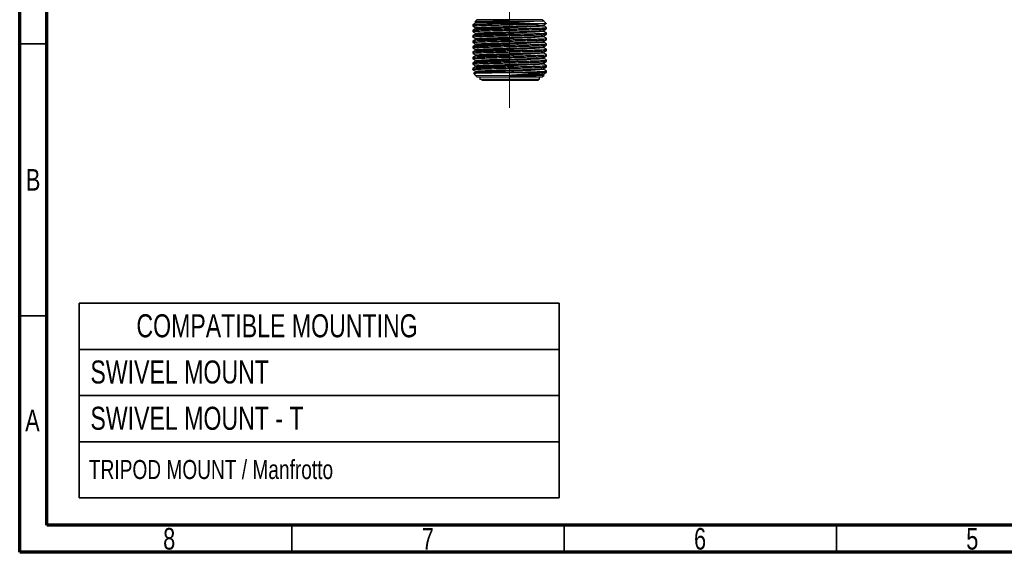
# Paper-space layout 'Mounting Plate ' of a CAD drawing. Header units: millimetres. Extents: x 15 to 415, y 5 to 292.
# Tile 1 of 33: x 15 to 196, y 5 to 103. Entities that reach past the tile are written whole.
import ezdxf

# ---------------------------------------------------------------- set-up
doc = ezdxf.new("R2010")
doc.units = ezdxf.units.MM
doc.linetypes.add('PHANTOM', pattern=[12.7, 6.35, -1.27, 1.27, -1.27, 1.27, -1.27])
doc.layers.add('THICCC', color=7, linetype='Continuous', lineweight=35)
doc.styles.add('SLDTEXTSTYLE0', font='TXT', dxfattribs={"width": 0.75})

# ---------------------------------------------------------------- blocks, each defined once
blk = doc.blocks.new('SW_TABLEANNOTATION_1')
at = {"layer": 'THICCC', "color": 0}
for p, q in [((0, 0), (0, -8.5)), ((0, 0), (88.16, 0)), ((88.16, 0), (88.16, -8.5)), ((0, -8.5), (0, -17)), ((0, -8.5), (88.16, -8.5)), ((88.16, -8.5), (88.16, -17)), ((0, -17), (0, -25.5)), ((0, -17), (88.16, -17)), ((88.16, -17), (88.16, -25.5)), ((0, -25.5), (0, -35.82)), ((0, -25.5), (88.16, -25.5)), ((88.16, -25.5), (88.16, -35.82)), ((0, -35.82), (88.16, -35.82))]:
    blk.add_line(p, q, dxfattribs=at)
at = {"layer": 'THICCC', "color": 0, "attachment_point": 1, "style": 'SLDTEXTSTYLE0'}
for s, insert, char_height in [('COMPATIBLE MOUNTING', (10.54, -2.05), 4.2333), ('SWIVEL MOUNT', (2.09, -10.55), 4.2333), ('SWIVEL MOUNT - T', (2.09, -19.06), 4.2333), ('TRIPOD MOUNT / Manfrotto', (1.81, -28.85), 3.5)]:
    blk.add_mtext(s, dxfattribs=dict(at, insert=insert, char_height=char_height))
blk = doc.blocks.new('SW_CENTERMARKSYMBOL_5')
at = {"color": 0, "linetype": 'Continuous', "lineweight": 18}
for p, q in [((0, 2.5), (0, 42.26)), ((0, 0), (0, 2.5)), ((-2.5, 0), (-9.88, 0)), ((0, 0), (-2.5, 0)), ((0, 0), (0, -2.5)), ((0, 0), (2.5, 0)), ((2.5, 0), (9.47, 0)), ((0, -2.5), (0, -69.74))]:
    blk.add_line(p, q, dxfattribs=at)

psp = doc.layouts.new('Mounting Plate ')

# ---------------------------------------------------------------- linework, layer by layer
at = {"color": 7, "linetype": 'Continuous', "lineweight": 70}
for p, q in [((15, 5), (15, 292)), ((20, 10), (20, 287)), ((410, 10), (20, 10)), ((415, 5), (15, 5))]:
    psp.add_line(p, q, dxfattribs=at)
at = {"color": 7, "linetype": 'Continuous', "lineweight": 25}
for p, q in [((98.197, 102.006), (98.197, 101.756)), ((98.739, 102.693), (98.583, 102.538)), ((98.596, 102.523), (98.739, 102.44)), ((98.989, 102.943), (98.738, 102.693)), ((98.739, 102.443), (98.739, 102.322)), ((98.739, 101.443), (98.739, 101.322)), ((110.989, 102.943), (98.989, 102.943)), ((104.989, 102.693), (109.408, 102.693)), ((111.239, 102.693), (110.989, 102.943)), ((111.707, 102.225), (111.239, 102.693)), ((111.239, 101.818), (111.239, 101.94)), ((111.78, 101.256), (111.78, 101.506)), ((98.197, 101.006), (98.197, 100.756)), ((98.197, 100.006), (98.197, 99.756)), ((98.739, 100.443), (98.739, 100.322)), ((111.239, 100.818), (111.239, 100.94)), ((111.239, 99.818), (111.239, 99.94)), ((111.78, 100.256), (111.78, 100.506)), ((111.78, 99.256), (111.78, 99.506)), ((98.197, 99.006), (98.197, 98.756)), ((98.197, 98.006), (98.197, 97.756)), ((98.739, 99.443), (98.739, 99.322)), ((98.739, 98.443), (98.739, 98.322)), ((111.239, 98.818), (111.239, 98.94)), ((111.239, 97.818), (111.239, 97.94)), ((111.78, 98.256), (111.78, 98.506)), ((98.197, 97.006), (98.197, 96.756)), ((98.197, 96.006), (98.197, 95.756)), ((98.739, 97.443), (98.739, 97.322)), ((98.739, 96.443), (98.739, 96.322)), ((111.239, 96.818), (111.239, 96.94)), ((111.239, 95.818), (111.239, 95.94)), ((111.78, 97.256), (111.78, 97.506)), ((111.78, 96.256), (111.78, 96.506)), ((98.197, 95.006), (98.197, 94.756)), ((98.739, 95.443), (98.739, 95.322)), ((98.739, 94.443), (98.739, 94.322)), ((111.239, 94.818), (111.239, 94.94)), ((111.78, 95.256), (111.78, 95.506)), ((111.78, 94.256), (111.78, 94.506)), ((98.197, 94.006), (98.197, 93.756)), ((98.347, 93.085), (98.739, 92.693)), ((98.738, 92.694), (98.989, 92.443)), ((98.739, 93.443), (98.739, 93.322)), ((98.989, 92.443), (104.989, 92.443)), ((99.489, 92.443), (99.489, 91.943)), ((104.989, 92.693), (109.408, 92.693)), ((104.989, 92.443), (110.989, 92.443)), ((110.489, 91.943), (110.489, 92.443)), ((110.989, 92.443), (111.239, 92.694)), ((111.239, 93.818), (111.239, 93.94)), ((111.239, 92.818), (111.239, 92.94)), ((111.301, 92.786), (111.239, 92.822)), ((111.239, 92.693), (111.307, 92.762)), ((111.716, 93.235), (111.762, 93.25)), ((111.78, 93.256), (111.78, 93.506)), ((104.989, 91.943), (99.489, 91.943)), ((99.856, 91.943), (99.856, 91.793)), ((110.489, 91.943), (104.989, 91.943)), ((110.256, 91.793), (110.256, 91.943))]:
    psp.add_line(p, q, dxfattribs=at)
at = {"color": 8, "linetype": 'PHANTOM', "lineweight": 18}
for p, q in [((99.691, 102.693), (100.569, 102.693)), ((100.569, 102.693), (101.516, 102.693)), ((109.408, 102.693), (110.185, 102.693)), ((110.287, 92.693), (109.408, 92.693))]:
    psp.add_line(p, q, dxfattribs=at)
at = {"color": 7, "linetype": 'Continuous', "lineweight": 35}
for p, q in [((20, 98.5), (15, 98.5)), ((20, 48.5), (15, 48.5)), ((65, 10), (65, 5)), ((115, 10), (115, 5)), ((165, 10), (165, 5))]:
    psp.add_line(p, q, dxfattribs=at)
at = {"color": 7, "linetype": 'Continuous', "lineweight": 25, "flags": 128}
psp.add_lwpolyline([(99.856, 91.793), (99.862, 91.793), (99.941, 91.793), (100.112, 91.793), (100.371, 91.793), (100.713, 91.793), (101.133, 91.793), (101.623, 91.793), (102.174, 91.793), (102.777, 91.793), (103.42, 91.793), (104.093, 91.793), (104.782, 91.793), (105.477, 91.793), (106.164, 91.793), (106.831, 91.793), (107.467, 91.793), (108.059, 91.793), (108.598, 91.793), (109.074, 91.793), (109.478, 91.793), (109.803, 91.793), (110.044, 91.793), (110.195, 91.793), (110.255, 91.793), (110.256, 91.793)], dxfattribs=at)
at = {"color": 7, "linetype": 'Continuous', "lineweight": 25}
for centre in [(93.001, 404.924), (93.001, 403.924), (93.001, 402.924), (93.001, 401.924), (93.001, 400.924), (93.001, 399.924), (93.001, 398.924), (93.001, 397.924), (93.001, 396.924)]:
    psp.add_arc(centre, 303.654, 271.08748, 273.44332, dxfattribs=at)
for points, knots in [([(98.197, 101.756), (98.222, 101.766), (98.272, 101.786), (98.676, 101.818), (99.307, 101.851), (100.156, 101.881), (101.188, 101.911), (102.373, 101.943), (103.66, 101.976), (104.989, 102.006), (106.318, 102.036), (107.605, 102.068), (108.788, 102.101), (109.728, 102.128), (110.205, 102.145), (110.402, 102.152)], [0, 0, 0, 0, 0.0779645, 0.1574768, 0.2369891, 0.314972, 0.3929548, 0.4724672, 0.5519795, 0.6299624, 0.7079452, 0.7874576, 0.8669699, 0.9449528, 1, 1, 1, 1]), ([(98.744, 102.325), (98.654, 102.273), (98.473, 102.168), (98.293, 102.064), (98.202, 102.012)], [0, 0, 0, 0, 0.4999875, 1, 1, 1, 1]), ([(98.202, 101.75), (98.293, 101.698), (98.471, 101.595), (98.65, 101.491), (98.739, 101.44)], [0, 0, 0, 0, 0.5051389, 1, 1, 1, 1]), ([(98.744, 101.325), (98.654, 101.273), (98.473, 101.168), (98.293, 101.064), (98.202, 101.012)], [0, 0, 0, 0, 0.4999875, 1, 1, 1, 1]), ([(98.223, 102.012), (98.244, 102.02), (98.293, 102.038), (98.678, 102.068), (99.308, 102.101), (100.069, 102.128), (100.648, 102.145), (100.888, 102.152)], [0, 0, 0, 0, 0.176077, 0.4003912, 0.6247055, 0.8447049, 1, 1, 1, 1]), ([(98.223, 101.012), (98.244, 101.02), (98.293, 101.038), (98.678, 101.068), (99.307, 101.101), (100.184, 101.132), (101.293, 101.164), (102.614, 101.2), (103.878, 101.231), (105.118, 101.259), (106.318, 101.286), (107.605, 101.318), (108.79, 101.351), (109.821, 101.381), (110.668, 101.411), (111.308, 101.443), (111.679, 101.476), (111.823, 101.498), (111.764, 101.51), (111.754, 101.512)], [0, 0, 0, 0, 0.0495379, 0.112647, 0.1757561, 0.2376513, 0.3056285, 0.374926, 0.4439347, 0.4876258, 0.5495209, 0.61263, 0.6757391, 0.7376343, 0.7995294, 0.8626385, 0.9257476, 0.9876428, 1, 1, 1, 1]), ([(104.989, 102.693), (104.542, 102.686), (103.747, 102.674), (102.635, 102.655), (101.68, 102.637), (100.809, 102.62), (100.059, 102.605), (99.439, 102.587), (98.972, 102.57), (98.681, 102.553), (98.558, 102.54), (98.592, 102.533), (98.601, 102.531)], [0, 0, 0, 0, 0.1310053, 0.2334765, 0.3389187, 0.4414148, 0.5468747, 0.6497128, 0.7554773, 0.8592315, 0.9659931, 1, 1, 1, 1]), ([(98.739, 102.443), (98.761, 102.453), (98.808, 102.474), (99.179, 102.506), (99.76, 102.538), (100.541, 102.568), (101.49, 102.599), (102.581, 102.631), (103.765, 102.663), (104.584, 102.683), (104.989, 102.693)], [0, 0, 0, 0, 0.1237858, 0.25, 0.3762142, 0.5, 0.6237858, 0.75, 0.8762142, 1, 1, 1, 1]), ([(98.739, 101.443), (98.761, 101.453), (98.808, 101.474), (99.179, 101.506), (99.76, 101.538), (100.541, 101.568), (101.49, 101.599), (102.581, 101.631), (103.765, 101.663), (104.989, 101.693), (106.212, 101.724), (107.396, 101.756), (108.487, 101.788), (109.436, 101.818), (110.218, 101.849), (110.796, 101.881), (111.149, 101.911), (111.194, 101.929), (111.213, 101.937)], [0, 0, 0, 0, 0.0627251, 0.1266807, 0.1906363, 0.2533615, 0.3160866, 0.3800422, 0.4439978, 0.5067229, 0.569448, 0.6334037, 0.6973593, 0.7600844, 0.8228095, 0.8867651, 0.9507207, 1, 1, 1, 1]), ([(98.764, 102.325), (98.783, 102.333), (98.828, 102.351), (99.181, 102.381), (99.759, 102.413), (100.542, 102.443), (101.49, 102.474), (102.581, 102.506), (103.766, 102.538), (104.988, 102.568), (106.212, 102.599), (107.394, 102.631), (108.494, 102.663), (109.105, 102.683), (109.408, 102.693)], [0, 0, 0, 0, 0.06598613, 0.1516456, 0.23730508, 0.32131648, 0.40532789, 0.49098736, 0.57664684, 0.66065824, 0.74466964, 0.83032912, 0.9159886, 1, 1, 1, 1]), ([(100.888, 102.152), (101.271, 102.177), (101.979, 102.223), (103.131, 102.292), (104.251, 102.357), (105.384, 102.419), (106.485, 102.483), (107.514, 102.55), (108.525, 102.621), (109.096, 102.668), (109.408, 102.693)], [0, 0, 0, 0, 0.1425092, 0.2631274, 0.3837465, 0.5044149, 0.6250453, 0.7421113, 0.8591765, 1, 1, 1, 1]), ([(110.402, 102.152), (110.299, 102.152), (109.987, 102.152), (109.382, 102.152), (108.561, 102.152), (107.623, 102.152), (106.583, 102.152), (105.463, 102.152), (104.33, 102.152), (103.217, 102.152), (102.031, 102.152), (101.302, 102.152), (100.888, 102.152)], [0, 0, 0, 0, 0.0469571, 0.1410644, 0.2362358, 0.3314071, 0.4372581, 0.5431092, 0.6489602, 0.7548112, 0.8606622, 1, 1, 1, 1]), ([(111.708, 102.214), (111.684, 102.209), (111.636, 102.198), (111.326, 102.181), (110.907, 102.165), (110.546, 102.156), (110.402, 102.152)], [0, 0, 0, 0, 0.2634485, 0.5351833, 0.8147196, 1, 1, 1, 1]), ([(111.233, 101.937), (111.323, 101.989), (111.482, 102.081), (111.641, 102.173), (111.709, 102.212)], [0, 0, 0, 0, 0.568848, 1, 1, 1, 1]), ([(111.775, 101.512), (111.685, 101.564), (111.506, 101.667), (111.327, 101.77), (111.239, 101.822)], [0, 0, 0, 0, 0.5051478, 1, 1, 1, 1]), ([(98.223, 100.75), (98.213, 100.752), (98.154, 100.764), (98.298, 100.786), (98.669, 100.818), (99.309, 100.851), (100.156, 100.881), (101.188, 100.911), (102.373, 100.943), (103.66, 100.976), (104.989, 101.006), (106.318, 101.036), (107.605, 101.068), (108.79, 101.101), (109.854, 101.132), (110.751, 101.164), (111.403, 101.2), (111.719, 101.229), (111.752, 101.245), (111.762, 101.25)], [0, 0, 0, 0, 0.0123333, 0.0742272, 0.137335, 0.2004428, 0.2623366, 0.3242305, 0.3873383, 0.4504461, 0.5123399, 0.5742338, 0.6373416, 0.7004494, 0.7623433, 0.8303191, 0.8996151, 0.9686224, 1, 1, 1, 1]), ([(98.197, 99.756), (98.222, 99.766), (98.272, 99.786), (98.676, 99.818), (99.307, 99.851), (100.156, 99.881), (101.188, 99.911), (102.373, 99.943), (103.66, 99.976), (104.989, 100.006), (106.318, 100.036), (107.605, 100.068), (108.79, 100.101), (109.854, 100.132), (110.751, 100.164), (111.403, 100.2), (111.719, 100.229), (111.752, 100.245), (111.762, 100.25)], [0, 0, 0, 0, 0.06265289, 0.12654969, 0.19044648, 0.25311415, 0.31578183, 0.37967862, 0.44357541, 0.50624309, 0.56891076, 0.63280756, 0.69670435, 0.75937202, 0.82819768, 0.89836009, 0.96823009, 1, 1, 1, 1]), ([(98.202, 100.75), (98.293, 100.698), (98.471, 100.595), (98.65, 100.491), (98.739, 100.44)], [0, 0, 0, 0, 0.5051389, 1, 1, 1, 1]), ([(98.744, 100.325), (98.654, 100.273), (98.473, 100.168), (98.293, 100.064), (98.202, 100.012)], [0, 0, 0, 0, 0.4999875, 1, 1, 1, 1]), ([(98.202, 99.75), (98.293, 99.698), (98.471, 99.595), (98.65, 99.491), (98.739, 99.44)], [0, 0, 0, 0, 0.5051389, 1, 1, 1, 1]), ([(98.223, 100.012), (98.244, 100.02), (98.293, 100.038), (98.678, 100.068), (99.307, 100.101), (100.184, 100.132), (101.293, 100.164), (102.614, 100.2), (103.878, 100.231), (105.118, 100.259), (106.318, 100.286), (107.605, 100.318), (108.79, 100.351), (109.821, 100.381), (110.668, 100.411), (111.308, 100.443), (111.679, 100.476), (111.823, 100.498), (111.764, 100.51), (111.754, 100.512)], [0, 0, 0, 0, 0.0495379, 0.112647, 0.1757561, 0.2376513, 0.3056285, 0.374926, 0.4439347, 0.4876258, 0.5495209, 0.61263, 0.6757391, 0.7376343, 0.7995294, 0.8626385, 0.9257476, 0.9876428, 1, 1, 1, 1]), ([(98.223, 99.012), (98.244, 99.02), (98.293, 99.038), (98.678, 99.068), (99.307, 99.101), (100.184, 99.132), (101.293, 99.164), (102.614, 99.2), (103.878, 99.231), (105.118, 99.259), (106.318, 99.286), (107.605, 99.318), (108.79, 99.351), (109.821, 99.381), (110.668, 99.411), (111.308, 99.443), (111.679, 99.476), (111.823, 99.498), (111.764, 99.51), (111.754, 99.512)], [0, 0, 0, 0, 0.0495379, 0.112647, 0.1757561, 0.2376513, 0.3056285, 0.374926, 0.4439347, 0.4876258, 0.5495209, 0.61263, 0.6757391, 0.7376343, 0.7995294, 0.8626385, 0.9257476, 0.9876428, 1, 1, 1, 1]), ([(98.739, 100.443), (98.761, 100.453), (98.808, 100.474), (99.179, 100.506), (99.76, 100.538), (100.541, 100.568), (101.49, 100.599), (102.581, 100.631), (103.765, 100.663), (104.989, 100.693), (106.212, 100.724), (107.396, 100.756), (108.487, 100.788), (109.436, 100.818), (110.218, 100.849), (110.796, 100.881), (111.149, 100.911), (111.194, 100.929), (111.213, 100.937)], [0, 0, 0, 0, 0.0627251, 0.1266807, 0.1906363, 0.2533615, 0.3160866, 0.3800422, 0.4439978, 0.5067229, 0.569448, 0.6334037, 0.6973593, 0.7600844, 0.8228095, 0.8867651, 0.9507207, 1, 1, 1, 1]), ([(98.739, 99.443), (98.761, 99.453), (98.808, 99.474), (99.179, 99.506), (99.76, 99.538), (100.541, 99.568), (101.49, 99.599), (102.581, 99.631), (103.765, 99.663), (104.989, 99.693), (106.212, 99.724), (107.396, 99.756), (108.487, 99.788), (109.436, 99.818), (110.218, 99.849), (110.796, 99.881), (111.149, 99.911), (111.194, 99.929), (111.213, 99.937)], [0, 0, 0, 0, 0.0627251, 0.1266807, 0.1906363, 0.2533615, 0.3160866, 0.3800422, 0.4439978, 0.5067229, 0.569448, 0.6334037, 0.6973593, 0.7600844, 0.8228095, 0.8867651, 0.9507207, 1, 1, 1, 1]), ([(111.233, 100.937), (111.323, 100.989), (111.504, 101.093), (111.685, 101.198), (111.775, 101.25)], [0, 0, 0, 0, 0.4999872, 1, 1, 1, 1]), ([(111.233, 99.937), (111.323, 99.989), (111.504, 100.093), (111.685, 100.198), (111.775, 100.25)], [0, 0, 0, 0, 0.4999872, 1, 1, 1, 1]), ([(111.775, 100.512), (111.685, 100.564), (111.506, 100.667), (111.327, 100.77), (111.239, 100.822)], [0, 0, 0, 0, 0.50514785, 1, 1, 1, 1]), ([(111.775, 99.512), (111.685, 99.564), (111.506, 99.667), (111.327, 99.77), (111.239, 99.822)], [0, 0, 0, 0, 0.5051478, 1, 1, 1, 1]), ([(98.223, 98.75), (98.213, 98.752), (98.154, 98.764), (98.298, 98.786), (98.669, 98.818), (99.309, 98.851), (100.156, 98.881), (101.188, 98.911), (102.373, 98.943), (103.66, 98.976), (104.989, 99.006), (106.318, 99.036), (107.605, 99.068), (108.79, 99.101), (109.854, 99.132), (110.751, 99.164), (111.403, 99.2), (111.719, 99.229), (111.752, 99.245), (111.762, 99.25)], [0, 0, 0, 0, 0.0123333, 0.07422716, 0.13733496, 0.20044276, 0.26233663, 0.32423049, 0.38733829, 0.45044609, 0.51233995, 0.57423381, 0.63734161, 0.70044941, 0.76234327, 0.83031908, 0.89961513, 0.96862238, 1, 1, 1, 1]), ([(98.197, 97.756), (98.222, 97.766), (98.272, 97.786), (98.676, 97.818), (99.307, 97.851), (100.156, 97.881), (101.188, 97.911), (102.373, 97.943), (103.66, 97.976), (104.989, 98.006), (106.318, 98.036), (107.605, 98.068), (108.79, 98.101), (109.854, 98.132), (110.751, 98.164), (111.403, 98.2), (111.719, 98.229), (111.752, 98.245), (111.762, 98.25)], [0, 0, 0, 0, 0.0626529, 0.1265497, 0.1904465, 0.2531142, 0.3157818, 0.3796786, 0.4435754, 0.5062431, 0.5689108, 0.6328076, 0.6967043, 0.759372, 0.8281977, 0.8983601, 0.9682301, 1, 1, 1, 1]), ([(98.744, 99.325), (98.654, 99.273), (98.473, 99.168), (98.293, 99.064), (98.202, 99.012)], [0, 0, 0, 0, 0.49998747, 1, 1, 1, 1]), ([(98.202, 98.75), (98.293, 98.698), (98.471, 98.595), (98.65, 98.491), (98.739, 98.44)], [0, 0, 0, 0, 0.5051389, 1, 1, 1, 1]), ([(98.744, 98.325), (98.654, 98.273), (98.473, 98.168), (98.293, 98.064), (98.202, 98.012)], [0, 0, 0, 0, 0.4999875, 1, 1, 1, 1]), ([(98.202, 97.75), (98.293, 97.698), (98.471, 97.595), (98.65, 97.491), (98.739, 97.44)], [0, 0, 0, 0, 0.5051389, 1, 1, 1, 1]), ([(98.223, 98.012), (98.244, 98.02), (98.293, 98.038), (98.678, 98.068), (99.307, 98.101), (100.184, 98.132), (101.293, 98.164), (102.614, 98.2), (103.878, 98.231), (105.118, 98.259), (106.318, 98.286), (107.605, 98.318), (108.79, 98.351), (109.821, 98.381), (110.668, 98.411), (111.308, 98.443), (111.679, 98.476), (111.823, 98.498), (111.764, 98.51), (111.754, 98.512)], [0, 0, 0, 0, 0.04953791, 0.11264702, 0.17575613, 0.23765127, 0.30562849, 0.37492598, 0.44393466, 0.48762576, 0.5495209, 0.61263001, 0.67573912, 0.73763426, 0.79952941, 0.86263852, 0.92574763, 0.98764277, 1, 1, 1, 1]), ([(98.739, 98.443), (98.761, 98.453), (98.808, 98.474), (99.179, 98.506), (99.76, 98.538), (100.541, 98.568), (101.49, 98.599), (102.581, 98.631), (103.765, 98.663), (104.989, 98.693), (106.212, 98.724), (107.396, 98.756), (108.487, 98.788), (109.436, 98.818), (110.218, 98.849), (110.796, 98.881), (111.149, 98.911), (111.194, 98.929), (111.213, 98.937)], [0, 0, 0, 0, 0.0627251, 0.1266807, 0.1906363, 0.2533615, 0.3160866, 0.3800422, 0.4439978, 0.5067229, 0.569448, 0.6334037, 0.6973593, 0.7600844, 0.8228095, 0.8867651, 0.9507207, 1, 1, 1, 1]), ([(98.739, 97.443), (98.761, 97.453), (98.808, 97.474), (99.179, 97.506), (99.76, 97.538), (100.541, 97.568), (101.49, 97.599), (102.581, 97.631), (103.765, 97.663), (104.989, 97.693), (106.212, 97.724), (107.396, 97.756), (108.487, 97.788), (109.436, 97.818), (110.218, 97.849), (110.796, 97.881), (111.149, 97.911), (111.194, 97.929), (111.213, 97.937)], [0, 0, 0, 0, 0.0627251, 0.1266807, 0.1906363, 0.2533615, 0.3160866, 0.3800422, 0.4439978, 0.5067229, 0.569448, 0.6334037, 0.6973593, 0.7600844, 0.8228095, 0.8867651, 0.9507207, 1, 1, 1, 1]), ([(111.233, 98.937), (111.323, 98.989), (111.504, 99.093), (111.685, 99.198), (111.775, 99.25)], [0, 0, 0, 0, 0.4999872, 1, 1, 1, 1]), ([(111.233, 97.937), (111.323, 97.989), (111.504, 98.093), (111.685, 98.198), (111.775, 98.25)], [0, 0, 0, 0, 0.4999872, 1, 1, 1, 1]), ([(111.775, 98.512), (111.685, 98.564), (111.506, 98.667), (111.327, 98.77), (111.239, 98.822)], [0, 0, 0, 0, 0.5051478, 1, 1, 1, 1]), ([(111.775, 97.512), (111.685, 97.564), (111.506, 97.667), (111.327, 97.77), (111.239, 97.822)], [0, 0, 0, 0, 0.5051478, 1, 1, 1, 1]), ([(98.223, 95.75), (98.213, 95.752), (98.154, 95.764), (98.298, 95.786), (98.669, 95.818), (99.309, 95.851), (100.156, 95.881), (101.188, 95.911), (102.373, 95.943), (103.66, 95.976), (104.989, 96.006), (106.318, 96.036), (107.605, 96.068), (108.79, 96.101), (109.854, 96.132), (110.751, 96.164), (111.403, 96.2), (111.719, 96.229), (111.752, 96.245), (111.762, 96.25)], [0, 0, 0, 0, 0.0123333, 0.0742272, 0.137335, 0.2004428, 0.2623366, 0.3242305, 0.3873383, 0.4504461, 0.5123399, 0.5742338, 0.6373416, 0.7004494, 0.7623433, 0.8303191, 0.8996151, 0.9686224, 1, 1, 1, 1]), ([(98.197, 96.756), (98.222, 96.766), (98.272, 96.786), (98.676, 96.818), (99.307, 96.851), (100.156, 96.881), (101.188, 96.911), (102.373, 96.943), (103.66, 96.976), (104.989, 97.006), (106.318, 97.036), (107.605, 97.068), (108.79, 97.101), (109.854, 97.132), (110.751, 97.164), (111.403, 97.2), (111.719, 97.229), (111.752, 97.245), (111.762, 97.25)], [0, 0, 0, 0, 0.0626529, 0.1265497, 0.1904465, 0.2531142, 0.3157818, 0.3796786, 0.4435754, 0.5062431, 0.5689108, 0.6328076, 0.6967043, 0.759372, 0.8281977, 0.8983601, 0.9682301, 1, 1, 1, 1]), ([(98.744, 97.325), (98.654, 97.273), (98.473, 97.168), (98.293, 97.064), (98.202, 97.012)], [0, 0, 0, 0, 0.49998747, 1, 1, 1, 1]), ([(98.202, 96.75), (98.293, 96.698), (98.471, 96.595), (98.65, 96.491), (98.739, 96.44)], [0, 0, 0, 0, 0.5051389, 1, 1, 1, 1]), ([(98.744, 96.325), (98.654, 96.273), (98.473, 96.168), (98.293, 96.064), (98.202, 96.012)], [0, 0, 0, 0, 0.4999875, 1, 1, 1, 1]), ([(98.223, 97.012), (98.244, 97.02), (98.293, 97.038), (98.678, 97.068), (99.307, 97.101), (100.184, 97.132), (101.293, 97.164), (102.614, 97.2), (103.878, 97.231), (105.118, 97.259), (106.318, 97.286), (107.605, 97.318), (108.79, 97.351), (109.821, 97.381), (110.668, 97.411), (111.308, 97.443), (111.679, 97.476), (111.823, 97.498), (111.764, 97.51), (111.754, 97.512)], [0, 0, 0, 0, 0.0495379, 0.112647, 0.1757561, 0.2376513, 0.3056285, 0.374926, 0.4439347, 0.4876258, 0.5495209, 0.61263, 0.6757391, 0.7376343, 0.7995294, 0.8626385, 0.9257476, 0.9876428, 1, 1, 1, 1]), ([(98.223, 96.012), (98.244, 96.02), (98.293, 96.038), (98.678, 96.068), (99.307, 96.101), (100.184, 96.132), (101.293, 96.164), (102.614, 96.2), (103.878, 96.231), (105.118, 96.259), (106.318, 96.286), (107.605, 96.318), (108.79, 96.351), (109.821, 96.381), (110.668, 96.411), (111.308, 96.443), (111.679, 96.476), (111.823, 96.498), (111.764, 96.51), (111.754, 96.512)], [0, 0, 0, 0, 0.0495379, 0.112647, 0.1757561, 0.2376513, 0.3056285, 0.374926, 0.4439347, 0.4876258, 0.5495209, 0.61263, 0.6757391, 0.7376343, 0.7995294, 0.8626385, 0.9257476, 0.9876428, 1, 1, 1, 1]), ([(98.739, 96.443), (98.761, 96.453), (98.808, 96.474), (99.179, 96.506), (99.76, 96.538), (100.541, 96.568), (101.49, 96.599), (102.581, 96.631), (103.765, 96.663), (104.989, 96.693), (106.212, 96.724), (107.396, 96.756), (108.487, 96.788), (109.436, 96.818), (110.218, 96.849), (110.796, 96.881), (111.149, 96.911), (111.194, 96.929), (111.213, 96.937)], [0, 0, 0, 0, 0.0627251, 0.1266807, 0.1906363, 0.2533615, 0.3160866, 0.3800422, 0.4439978, 0.5067229, 0.569448, 0.6334037, 0.6973593, 0.7600844, 0.8228095, 0.8867651, 0.9507207, 1, 1, 1, 1]), ([(98.739, 95.443), (98.761, 95.453), (98.808, 95.474), (99.179, 95.506), (99.76, 95.538), (100.541, 95.568), (101.49, 95.599), (102.581, 95.631), (103.765, 95.663), (104.989, 95.693), (106.212, 95.724), (107.396, 95.756), (108.487, 95.788), (109.436, 95.818), (110.218, 95.849), (110.796, 95.881), (111.149, 95.911), (111.194, 95.929), (111.213, 95.937)], [0, 0, 0, 0, 0.06272512, 0.12668073, 0.19063634, 0.25336146, 0.31608658, 0.38004219, 0.44399781, 0.50672293, 0.56944804, 0.63340366, 0.69735927, 0.76008439, 0.82280951, 0.88676512, 0.95072073, 1, 1, 1, 1]), ([(111.233, 96.937), (111.323, 96.989), (111.504, 97.093), (111.685, 97.198), (111.775, 97.25)], [0, 0, 0, 0, 0.4999872, 1, 1, 1, 1]), ([(111.233, 95.937), (111.323, 95.989), (111.504, 96.093), (111.685, 96.198), (111.775, 96.25)], [0, 0, 0, 0, 0.4999872, 1, 1, 1, 1]), ([(111.775, 96.512), (111.685, 96.564), (111.506, 96.667), (111.327, 96.77), (111.239, 96.822)], [0, 0, 0, 0, 0.5051478, 1, 1, 1, 1]), ([(98.223, 93.75), (98.213, 93.752), (98.154, 93.764), (98.298, 93.786), (98.669, 93.818), (99.309, 93.851), (100.156, 93.881), (101.188, 93.911), (102.373, 93.943), (103.66, 93.976), (104.989, 94.006), (106.318, 94.036), (107.605, 94.068), (108.79, 94.101), (109.854, 94.132), (110.751, 94.164), (111.403, 94.2), (111.719, 94.229), (111.752, 94.245), (111.762, 94.25)], [0, 0, 0, 0, 0.0123333, 0.07422716, 0.13733496, 0.20044276, 0.26233663, 0.32423049, 0.38733829, 0.45044609, 0.51233995, 0.57423381, 0.63734161, 0.70044941, 0.76234327, 0.83031908, 0.89961513, 0.96862238, 1, 1, 1, 1]), ([(98.197, 94.756), (98.222, 94.766), (98.272, 94.786), (98.676, 94.818), (99.307, 94.851), (100.156, 94.881), (101.188, 94.911), (102.373, 94.943), (103.66, 94.976), (104.989, 95.006), (106.318, 95.036), (107.605, 95.068), (108.79, 95.101), (109.854, 95.132), (110.751, 95.164), (111.403, 95.2), (111.719, 95.229), (111.752, 95.245), (111.762, 95.25)], [0, 0, 0, 0, 0.0626529, 0.1265497, 0.1904465, 0.2531142, 0.3157818, 0.3796786, 0.4435754, 0.5062431, 0.5689108, 0.6328076, 0.6967043, 0.759372, 0.8281977, 0.8983601, 0.9682301, 1, 1, 1, 1]), ([(98.202, 95.75), (98.293, 95.698), (98.471, 95.595), (98.65, 95.491), (98.739, 95.44)], [0, 0, 0, 0, 0.5051389, 1, 1, 1, 1]), ([(98.744, 95.325), (98.654, 95.273), (98.473, 95.168), (98.293, 95.064), (98.202, 95.012)], [0, 0, 0, 0, 0.4999875, 1, 1, 1, 1]), ([(98.202, 94.75), (98.293, 94.698), (98.471, 94.595), (98.65, 94.491), (98.739, 94.44)], [0, 0, 0, 0, 0.5051389, 1, 1, 1, 1]), ([(98.744, 94.325), (98.654, 94.273), (98.473, 94.168), (98.293, 94.064), (98.202, 94.012)], [0, 0, 0, 0, 0.4999875, 1, 1, 1, 1]), ([(98.223, 95.012), (98.244, 95.02), (98.293, 95.038), (98.678, 95.068), (99.307, 95.101), (100.184, 95.132), (101.293, 95.164), (102.614, 95.2), (103.878, 95.231), (105.118, 95.259), (106.318, 95.286), (107.605, 95.318), (108.79, 95.351), (109.821, 95.381), (110.668, 95.411), (111.308, 95.443), (111.679, 95.476), (111.823, 95.498), (111.764, 95.51), (111.754, 95.512)], [0, 0, 0, 0, 0.0495379, 0.112647, 0.1757561, 0.2376513, 0.3056285, 0.374926, 0.4439347, 0.4876258, 0.5495209, 0.61263, 0.6757391, 0.7376343, 0.7995294, 0.8626385, 0.9257476, 0.9876428, 1, 1, 1, 1]), ([(98.223, 94.012), (98.244, 94.02), (98.293, 94.038), (98.678, 94.068), (99.307, 94.101), (100.184, 94.132), (101.293, 94.164), (102.614, 94.2), (103.878, 94.231), (105.118, 94.259), (106.318, 94.286), (107.605, 94.318), (108.79, 94.351), (109.821, 94.381), (110.668, 94.411), (111.308, 94.443), (111.679, 94.476), (111.823, 94.498), (111.764, 94.51), (111.754, 94.512)], [0, 0, 0, 0, 0.0495379, 0.112647, 0.1757561, 0.2376513, 0.3056285, 0.374926, 0.4439347, 0.4876258, 0.5495209, 0.61263, 0.6757391, 0.7376343, 0.7995294, 0.8626385, 0.9257476, 0.9876428, 1, 1, 1, 1]), ([(98.739, 94.443), (98.761, 94.453), (98.808, 94.474), (99.179, 94.506), (99.76, 94.538), (100.541, 94.568), (101.49, 94.599), (102.581, 94.631), (103.765, 94.663), (104.989, 94.693), (106.212, 94.724), (107.396, 94.756), (108.487, 94.788), (109.436, 94.818), (110.218, 94.849), (110.796, 94.881), (111.149, 94.911), (111.194, 94.929), (111.213, 94.937)], [0, 0, 0, 0, 0.0627251, 0.1266807, 0.1906363, 0.2533615, 0.3160866, 0.3800422, 0.4439978, 0.5067229, 0.569448, 0.6334037, 0.6973593, 0.7600844, 0.8228095, 0.8867651, 0.9507207, 1, 1, 1, 1]), ([(111.233, 94.937), (111.323, 94.989), (111.504, 95.093), (111.685, 95.198), (111.775, 95.25)], [0, 0, 0, 0, 0.4999872, 1, 1, 1, 1]), ([(111.233, 93.937), (111.323, 93.989), (111.504, 94.093), (111.685, 94.198), (111.775, 94.25)], [0, 0, 0, 0, 0.4999872, 1, 1, 1, 1]), ([(111.775, 95.512), (111.685, 95.564), (111.506, 95.667), (111.327, 95.77), (111.239, 95.822)], [0, 0, 0, 0, 0.5051478, 1, 1, 1, 1]), ([(111.775, 94.512), (111.685, 94.564), (111.506, 94.667), (111.327, 94.77), (111.239, 94.822)], [0, 0, 0, 0, 0.5051478, 1, 1, 1, 1]), ([(98.202, 93.75), (98.293, 93.698), (98.471, 93.595), (98.65, 93.491), (98.739, 93.44)], [0, 0, 0, 0, 0.5051389, 1, 1, 1, 1]), ([(98.744, 93.325), (98.654, 93.273), (98.526, 93.198), (98.397, 93.124), (98.36, 93.102)], [0, 0, 0, 0, 0.7041758, 1, 1, 1, 1]), ([(98.365, 93.093), (98.369, 93.097), (98.381, 93.106), (98.61, 93.121), (99.025, 93.138), (99.615, 93.156), (100.363, 93.172), (101.238, 93.188), (102.23, 93.206), (103.183, 93.221), (103.81, 93.231), (104.06, 93.235)], [0, 0, 0, 0, 0.0744448, 0.1950158, 0.313559, 0.4355345, 0.5541532, 0.6761665, 0.7956379, 0.9185393, 1, 1, 1, 1]), ([(98.739, 93.443), (98.761, 93.453), (98.808, 93.474), (99.179, 93.506), (99.76, 93.538), (100.541, 93.568), (101.49, 93.599), (102.581, 93.631), (103.765, 93.663), (104.989, 93.693), (106.212, 93.724), (107.396, 93.756), (108.487, 93.788), (109.436, 93.818), (110.218, 93.849), (110.796, 93.881), (111.149, 93.911), (111.194, 93.929), (111.213, 93.937)], [0, 0, 0, 0, 0.06272512, 0.12668073, 0.19063634, 0.25336146, 0.31608658, 0.38004219, 0.44399781, 0.50672293, 0.56944804, 0.63340366, 0.69735927, 0.76008439, 0.82280951, 0.88676512, 0.95072073, 1, 1, 1, 1]), ([(104.06, 93.235), (104.369, 93.242), (105.117, 93.259), (106.318, 93.286), (107.605, 93.318), (108.79, 93.351), (109.821, 93.381), (110.668, 93.411), (111.308, 93.443), (111.679, 93.476), (111.823, 93.498), (111.764, 93.51), (111.754, 93.512)], [0, 0, 0, 0, 0.07857188, 0.189881, 0.30337325, 0.41686551, 0.52817463, 0.63948375, 0.752976, 0.86646826, 0.97777738, 1, 1, 1, 1]), ([(104.06, 93.235), (104.226, 93.235), (104.724, 93.235), (105.567, 93.235), (106.568, 93.235), (107.574, 93.235), (108.552, 93.235), (109.466, 93.235), (110.257, 93.235), (110.899, 93.235), (111.444, 93.235), (111.618, 93.235), (111.716, 93.235)], [0, 0, 0, 0, 0.0469571, 0.1410644, 0.2362358, 0.3314071, 0.4372581, 0.5431092, 0.6489602, 0.7548112, 0.8606622, 1, 1, 1, 1]), ([(111.716, 93.235), (111.606, 93.21), (111.403, 93.164), (110.839, 93.094), (110.162, 93.029), (109.335, 92.967), (108.399, 92.904), (107.378, 92.837), (106.236, 92.766), (105.429, 92.719), (104.989, 92.693)], [0, 0, 0, 0, 0.1425092, 0.2631274, 0.3837465, 0.5044149, 0.6250453, 0.7421113, 0.8591765, 1, 1, 1, 1]), ([(104.989, 92.693), (105.394, 92.703), (106.212, 92.724), (107.396, 92.756), (108.487, 92.788), (109.436, 92.818), (110.218, 92.849), (110.796, 92.881), (111.149, 92.911), (111.194, 92.929), (111.213, 92.937)], [0, 0, 0, 0, 0.12716, 0.2568146, 0.3864691, 0.5136291, 0.6407891, 0.7704437, 0.9000982, 1, 1, 1, 1]), ([(109.408, 92.693), (109.679, 92.703), (110.225, 92.724), (110.796, 92.756), (111.17, 92.788), (111.216, 92.808), (111.239, 92.818)], [0, 0, 0, 0, 0.2475717, 0.5, 0.7524283, 1, 1, 1, 1]), ([(109.408, 92.693), (109.709, 92.7), (110.246, 92.713), (110.799, 92.732), (111.142, 92.749), (111.31, 92.763), (111.299, 92.77), (111.296, 92.773)], [0, 0, 0, 0, 0.2706761, 0.4823966, 0.7002556, 0.9120276, 1, 1, 1, 1]), ([(111.233, 92.937), (111.323, 92.989), (111.504, 93.093), (111.685, 93.198), (111.775, 93.25)], [0, 0, 0, 0, 0.4999872, 1, 1, 1, 1]), ([(111.775, 93.512), (111.685, 93.564), (111.506, 93.667), (111.327, 93.77), (111.239, 93.822)], [0, 0, 0, 0, 0.5051478, 1, 1, 1, 1])]:
    psp.add_open_spline(points, degree=3, knots=knots, dxfattribs=at)
at = {"color": 8, "linetype": 'PHANTOM', "lineweight": 18}
for points, knots in [([(98.743, 102.693), (98.762, 102.693), (98.8, 102.693), (99.122, 102.693), (99.501, 102.693), (99.691, 102.693)], [0, 0, 0, 0, 0.3247133, 0.6623567, 1, 1, 1, 1]), ([(111.091, 102.693), (111.183, 102.693), (111.279, 102.693), (111.234, 102.693), (111.232, 102.693)], [0, 0, 0, 0, 0.9524022, 1, 1, 1, 1])]:
    psp.add_open_spline(points, degree=3, knots=knots, dxfattribs=at)
for points in [[(101.516, 102.693), (101.779, 102.693), (102.303, 102.693), (103.169, 102.693), (104.068, 102.693), (104.682, 102.693), (104.989, 102.693)], [(110.185, 102.693), (110.386, 102.693), (110.787, 102.693), (110.99, 102.693), (111.091, 102.693)], [(99.792, 92.693), (99.632, 92.693), (99.313, 92.693), (98.989, 92.693), (98.777, 92.693), (98.752, 92.693), (98.739, 92.693)], [(101.627, 92.693), (101.275, 92.693), (100.57, 92.693), (100.051, 92.693), (99.792, 92.693)], [(104.989, 92.693), (104.693, 92.693), (104.101, 92.693), (103.233, 92.693), (102.395, 92.693), (101.883, 92.693), (101.627, 92.693)], [(111.239, 92.693), (111.227, 92.693), (111.204, 92.693), (111.013, 92.693), (110.721, 92.693), (110.431, 92.693), (110.287, 92.693)]]:
    psp.add_open_spline(points, degree=3, dxfattribs=at)

# ---------------------------------------------------------------- block references
at = {"color": 7, "linetype": 'Continuous', "lineweight": 0}
psp.add_blockref('SW_CENTERMARKSYMBOL_5', (104.989, 156.443), dxfattribs=at)
at = {"layer": 'THICCC'}
psp.add_blockref('SW_TABLEANNOTATION_1', (25.898, 50.826), dxfattribs=at)

# ---------------------------------------------------------------- texts
at = {"color": 7, "linetype": 'Continuous', "lineweight": 0, "char_height": 3.969, "attachment_point": 2, "style": 'SLDTEXTSTYLE0'}
for s, insert in [('B', (17.471, 75.476)), ('A', (17.34, 31.226)), ('8', (42.46, 9.476)), ('7', (89.96, 9.476)), ('6', (139.96, 9.476)), ('5', (189.96, 9.476))]:
    psp.add_mtext(s, dxfattribs=dict(at, insert=insert))

doc.saveas('drawing.dxf')
